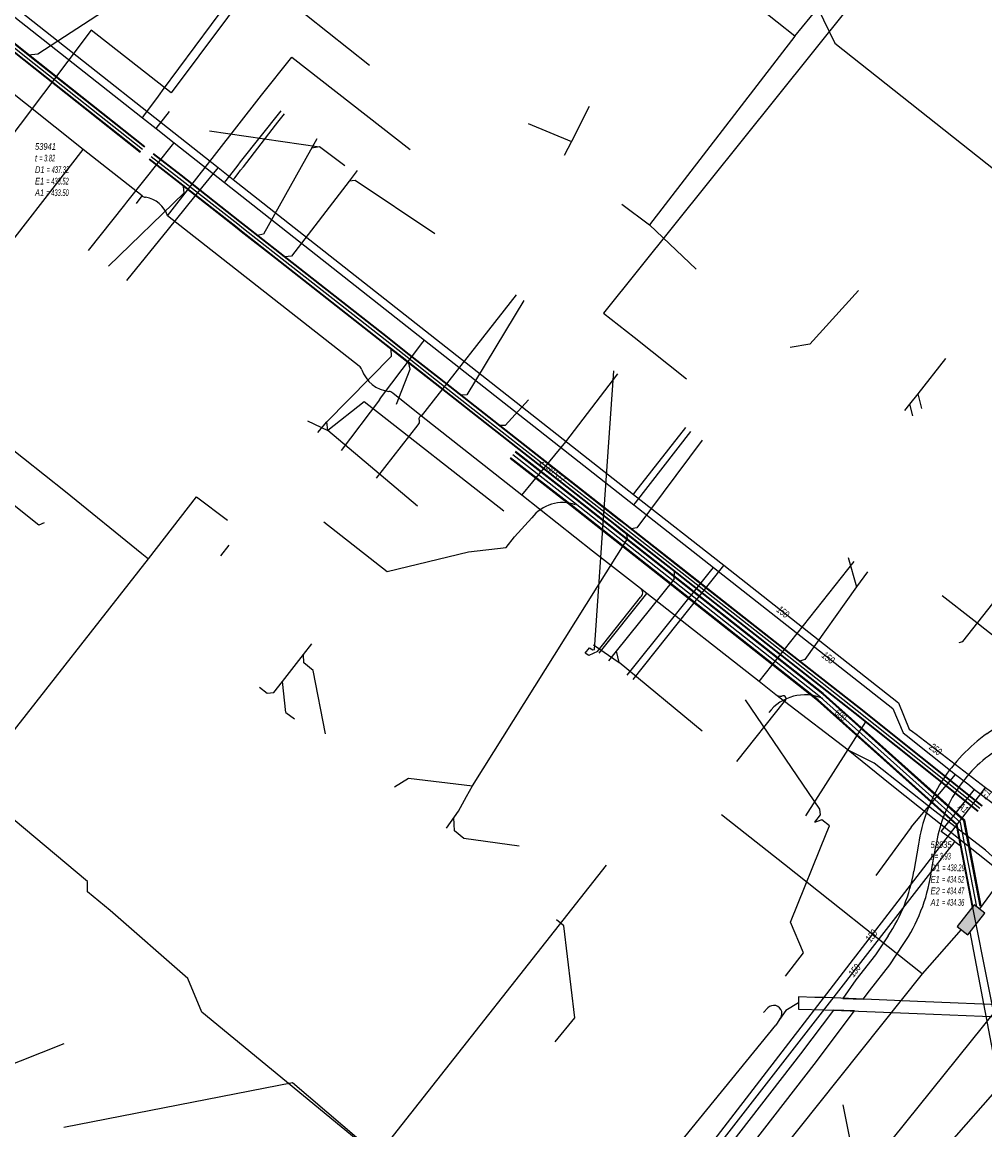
# Model space of a CAD drawing. Header units: metres. Extents: x 2695563 to 2696938, y 1260544 to 1262032.
# Tile 7 of 256: x 2695947 to 2696019, y 1260760 to 1260843. Entities that reach past the tile are written whole.
import ezdxf

# ---------------------------------------------------------------- set-up
doc = ezdxf.new("R2010")
doc.units = ezdxf.units.M
doc.linetypes.add('AUSGEZOGEN', pattern=[0])
for name, color, linetype in [('AW_LK_ Haltung Text', 7, 'AUSGEZOGEN'), ('AW_LK_Ein-Auslauftext', 24, 'AUSGEZOGEN'), ('AW_LK_Haltung', 24, 'AUSGEZOGEN'), ('AW_LK_Normschacht Text', 24, 'AUSGEZOGEN'), ('EW_LK_Bauwerk_FL_Linie_Punkt', 1, 'AUSGEZOGEN'), ('EW_LK_Trasseabs', 1, 'AUSGEZOGEN'), ('EW_LK_Trasserand', 1, 'AUSGEZOGEN'), ('FM_LK_SW_BAUWERK', 94, 'AUSGEZOGEN'), ('FM_LK_SW_TRASSEKANTE', 94, 'AUSGEZOGEN'), ('FM_LK_SW_TRASSEKANTE_TEXT', 94, 'AUSGEZOGEN'), ('GA_LK_Leitung', 32, 'AUSGEZOGEN'), ('GA_LK_Leitung_Text', 32, 'AUSGEZOGEN'), ('TV_LK_LEITUNG', 92, 'AUSGEZOGEN'), ('WA_LK_Leitung', 171, 'AUSGEZOGEN'), ('WA_LK_Leitung_Text', 171, 'AUSGEZOGEN')]:
    doc.layers.add(name, color=color, linetype=linetype)
doc.styles.add('ARIAL', font='arial.ttf')
pattern_1 = [(0, (2708005, 1273150), (6075, 6075), [6075, -6075]), (90, (2708005, 1273150), (-6075, 6075), [6075, -6075])]

# ---------------------------------------------------------------- blocks, each defined once
blk = doc.blocks.new('COMPLEXOBJECT_1712')
at = {"layer": 'EW_LK_Trasserand', "color": 1, "linetype": 'AUSGEZOGEN', "transparency": 33554687}
for p, q in [((6012.649, 10781.613), (6012.295, 10779.592)), ((6013.578, 10779.379), (6013.941, 10781.475))]:
    blk.add_line(p, q, dxfattribs=at)
for points in [[(6022.064, 10791.164), (6023.52, 10792.918), (6029.476, 10800.66), (6040.176, 10814.205), (6052.252, 10829.536), (6066.237, 10847.462), (6065.22, 10848.288), (6051.179, 10830.405), (6039.137, 10815.013), (6028.463, 10801.493), (6022.444, 10793.798), (6020.926, 10792.221)], [(6010.374, 10774.762), (6009.437, 10773.346), (6007.975, 10771.477), (6006.998, 10770.104), (6008.523, 10770.043)], [(6008.523, 10770.043), (6008.991, 10770.667), (6010.499, 10772.596), (6011.501, 10774.114)]]:
    blk.add_lwpolyline(points, dxfattribs=at)
for centre, radius, start, end in [((5987.014, 10834.821), 54.45, 304.38927, 308.52165), ((6012.347, 10801.113), 13.907, 296.54606, 314.32475), ((6025.631, 10779.053), 13.387, 125.967, 147.10257), ((6023.856, 10780.245), 9.952, 122.14008, 147.63856), ((6024.509, 10779.907), 11.982, 147.62035, 171.81499), ((6024.616, 10779.869), 10.795, 148.11355, 171.4471), ((6000, 10781.685), 12.472, 326.28312, 350.33921), ((6000.756, 10781.395), 12.98, 325.87825, 351.06408)]:
    blk.add_arc(centre, radius, start, end, dxfattribs=at)
blk = doc.blocks.new('COMPLEXOBJECT_1842')
at = {"layer": 'EW_LK_Trasserand', "color": 1, "linetype": 'AUSGEZOGEN', "transparency": 33554687}
blk.add_line((6025.341, 10770.034), (6024.241, 10769.878), dxfattribs=at)
for points in [[(6003.687, 10770.209), (6003.673, 10769.305), (6005.655, 10769.257), (6012.534, 10768.98), (6019.875, 10768.677), (6022.375, 10768.801)], [(6022.332, 10769.7), (6019.871, 10769.577), (6012.57, 10769.88), (6005.685, 10770.157), (6004.903, 10770.177), (6003.687, 10770.209)], [(6027.487, 10768.471), (6028.659, 10769.921), (6028.256, 10770.349), (6027.644, 10769.684)]]:
    blk.add_lwpolyline(points, dxfattribs=at)
for centre, radius, start, end in [((6026.113, 10767.365), 2.778, 56.57434, 106.14278), ((6022.252, 10780.887), 11.188, 270.41139, 280.24262), ((6022.226, 10782.23), 13.43, 270.63682, 276.32823), ((6022.103, 10736.535), 32.386, 80.43005, 87.1624)]:
    blk.add_arc(centre, radius, start, end, dxfattribs=at)
blk = doc.blocks.new('COMPLEXOBJECT_2427')
at = {"layer": 'EW_LK_Trasseabs', "color": 1, "linetype": 'AUSGEZOGEN', "transparency": 33554687}
blk.add_line((5988.667, 10796.003), (5991.884, 10800.061), dxfattribs=at)
blk.add_arc((5991.63, 10800.387), 0.414, 307.97669, 54.10341, dxfattribs=at)
blk = doc.blocks.new('COMPLEXOBJECT_2473')
at = {"layer": 'EW_LK_Trasseabs', "color": 1, "linetype": 'AUSGEZOGEN', "transparency": 33554687}
for centre, radius, start, end in [((6002.354, 10793.448), 0.768, 240.55897, 275.199), ((6002.522, 10792.477), 0.228, 296.28589, 115.49482)]:
    blk.add_arc(centre, radius, start, end, dxfattribs=at)
blk = doc.blocks.new('COMPLEXOBJECT_2474')
at = {"layer": 'EW_LK_Trasseabs', "color": 1, "linetype": 'AUSGEZOGEN', "transparency": 33554687}
for centre, radius, start, end in [((5954.966, 10830.396), 0.477, 229.16494, 262.5703), ((5954.649, 10827.965), 1.975, 16.72549, 82.56983)]:
    blk.add_arc(centre, radius, start, end, dxfattribs=at)
blk = doc.blocks.new('COMPLEXOBJECT_2475')
at = {"layer": 'EW_LK_Trasseabs', "color": 1, "linetype": 'AUSGEZOGEN', "transparency": 33554687}
for p, q in [((5970.86, 10817.303), (5956.54, 10828.533)), ((5975.515, 10813.586), (5973.368, 10815.309))]:
    blk.add_line(p, q, dxfattribs=at)
for centre, radius, start, end in [((5970.607, 10816.9), 0.476, 18.47135, 57.84311), ((5973.354, 10817.838), 2.427, 198.90855, 263.70302), ((5973.032, 10814.893), 0.535, 51.03342, 83.95952)]:
    blk.add_arc(centre, radius, start, end, dxfattribs=at)
blk = doc.blocks.new('COMPLEXOBJECT_2476')
at = {"layer": 'EW_LK_Trasseabs', "color": 1, "linetype": 'AUSGEZOGEN', "transparency": 33554687}
blk.add_line((5972.146, 10808.962), (5975.28, 10812.923), dxfattribs=at)
for centre, radius, start, end in [((5974.967, 10813.171), 0.4, 321.5682, 11.91217), ((5975.531, 10813.375), 0.211, 94.27682, 215.10504)]:
    blk.add_arc(centre, radius, start, end, dxfattribs=at)
blk = doc.blocks.new('COMPLEXOBJECT_2666')
at = {"layer": 'EW_LK_Trasseabs', "color": 1, "linetype": 'AUSGEZOGEN', "transparency": 33554687}
blk.add_line((6013.743, 10757.901), (6022.846, 10768.253), dxfattribs=at)
blk.add_arc((6023.929, 10767.844), 1.157, 96.33103, 159.28591, dxfattribs=at)
blk = doc.blocks.new('COMPLEXOBJECT_2785')
at = {"layer": 'FM_LK_SW_TRASSEKANTE', "color": 94, "linetype": 'AUSGEZOGEN', "transparency": 33554687}
blk.add_lwpolyline([(5968.221, 10805.686), (5972.942, 10801.983), (5979.03, 10803.44), (5981.842, 10803.772), (5982.459, 10804.558), (5983.759, 10805.983)], dxfattribs=at)
blk.add_arc((5986.056, 10804.246), 2.88, 70.44796, 142.90862, dxfattribs=at)

msp = doc.modelspace()

# ---------------------------------------------------------------- hatches: boundary and pattern name
at = {"layer": 'EW_LK_Trasserand', "lineweight": 18, "transparency": 33554687}
h = msp.add_hatch(dxfattribs=at)
h.set_pattern_fill('MUSTER', color=1, scale=6075, style=0, pattern_type=2)
h.set_pattern_definition(pattern_1)
h.paths.add_polyline_path([(2696009.493, 1260769.853), (2696009.961, 1260770.477), (2696011.469, 1260772.406), (2696012.471, 1260773.924), (2696012.573, 1260774.077), (2696012.673, 1260774.232), (2696012.771, 1260774.388), (2696012.866, 1260774.545), (2696012.96, 1260774.704), (2696013.051, 1260774.863), (2696013.14, 1260775.025), (2696013.226, 1260775.187), (2696013.31, 1260775.351), (2696013.392, 1260775.516), (2696013.472, 1260775.682), (2696013.549, 1260775.849), (2696013.624, 1260776.017), (2696013.696, 1260776.186), (2696013.766, 1260776.356), (2696013.833, 1260776.528), (2696013.899, 1260776.7), (2696013.961, 1260776.873), (2696014.021, 1260777.047), (2696014.079, 1260777.222), (2696014.134, 1260777.397), (2696014.187, 1260777.573), (2696014.237, 1260777.751), (2696014.285, 1260777.928), (2696014.33, 1260778.107), (2696014.373, 1260778.286), (2696014.413, 1260778.465), (2696014.451, 1260778.646), (2696014.486, 1260778.826), (2696014.518, 1260779.007), (2696014.548, 1260779.189), (2696014.911, 1260781.285), (2696014.933, 1260781.425), (2696014.957, 1260781.565), (2696014.983, 1260781.704), (2696015.01, 1260781.843), (2696015.039, 1260781.982), (2696015.071, 1260782.121), (2696015.104, 1260782.259), (2696015.138, 1260782.396), (2696015.175, 1260782.533), (2696015.213, 1260782.67), (2696015.253, 1260782.806), (2696015.295, 1260782.941), (2696015.339, 1260783.076), (2696015.385, 1260783.21), (2696015.432, 1260783.344), (2696015.481, 1260783.477), (2696015.532, 1260783.609), (2696015.584, 1260783.741), (2696015.638, 1260783.872), (2696015.694, 1260784.003), (2696015.752, 1260784.132), (2696015.811, 1260784.261), (2696015.872, 1260784.389), (2696015.935, 1260784.516), (2696015.999, 1260784.643), (2696016.065, 1260784.768), (2696016.133, 1260784.893), (2696016.202, 1260785.016), (2696016.273, 1260785.139), (2696016.346, 1260785.261), (2696016.42, 1260785.382), (2696016.497, 1260785.502), (2696016.576, 1260785.621), (2696016.657, 1260785.739), (2696016.74, 1260785.856), (2696016.824, 1260785.971), (2696016.909, 1260786.085), (2696016.997, 1260786.198), (2696017.086, 1260786.31), (2696017.176, 1260786.421), (2696017.269, 1260786.53), (2696017.362, 1260786.638), (2696017.458, 1260786.744), (2696017.554, 1260786.849), (2696017.653, 1260786.953), (2696017.752, 1260787.055), (2696017.854, 1260787.156), (2696017.956, 1260787.255), (2696018.06, 1260787.353), (2696018.166, 1260787.45), (2696018.273, 1260787.545), (2696018.381, 1260787.638), (2696018.49, 1260787.73), (2696018.601, 1260787.82), (2696018.713, 1260787.908), (2696018.827, 1260787.995), (2696018.941, 1260788.081), (2696019.057, 1260788.164), (2696019.174, 1260788.246), (2696019.292, 1260788.327), (2696019.412, 1260788.405), (2696019.532, 1260788.482), (2696019.656, 1260788.545), (2696019.78, 1260788.609), (2696019.903, 1260788.674), (2696020.025, 1260788.741), (2696020.147, 1260788.809), (2696020.268, 1260788.877), (2696020.388, 1260788.948), (2696020.507, 1260789.019), (2696020.626, 1260789.092), (2696020.744, 1260789.165), (2696020.861, 1260789.24), (2696020.978, 1260789.316), (2696021.094, 1260789.394), (2696021.209, 1260789.472), (2696021.323, 1260789.552), (2696021.436, 1260789.632), (2696021.549, 1260789.714), (2696021.661, 1260789.797), (2696021.772, 1260789.881), (2696021.882, 1260789.966), (2696021.991, 1260790.053), (2696022.1, 1260790.14), (2696022.207, 1260790.229), (2696022.314, 1260790.318), (2696022.419, 1260790.409), (2696022.524, 1260790.5), (2696022.628, 1260790.593), (2696022.731, 1260790.687), (2696022.833, 1260790.781), (2696022.934, 1260790.877), (2696023.034, 1260790.974), (2696024.49, 1260792.728), (2696030.446, 1260800.47), (2696041.146, 1260814.015), (2696053.222, 1260829.346), (2696067.207, 1260847.272), (2696066.19, 1260848.098), (2696052.149, 1260830.215), (2696040.107, 1260814.823), (2696029.433, 1260801.303), (2696023.414, 1260793.608), (2696021.896, 1260792.031), (2696021.797, 1260791.952), (2696021.697, 1260791.874), (2696021.598, 1260791.795), (2696021.498, 1260791.717), (2696021.398, 1260791.639), (2696021.298, 1260791.562), (2696021.198, 1260791.484), (2696021.097, 1260791.407), (2696020.997, 1260791.33), (2696020.896, 1260791.254), (2696020.795, 1260791.177), (2696020.694, 1260791.101), (2696020.592, 1260791.025), (2696020.491, 1260790.949), (2696020.389, 1260790.874), (2696020.287, 1260790.798), (2696020.185, 1260790.723), (2696020.083, 1260790.649), (2696019.98, 1260790.574), (2696019.878, 1260790.5), (2696019.775, 1260790.426), (2696019.672, 1260790.352), (2696019.569, 1260790.278), (2696019.466, 1260790.205), (2696019.362, 1260790.132), (2696019.259, 1260790.059), (2696019.155, 1260789.986), (2696019.051, 1260789.914), (2696018.947, 1260789.842), (2696018.842, 1260789.77), (2696018.738, 1260789.698), (2696018.61, 1260789.604), (2696018.482, 1260789.508), (2696018.356, 1260789.41), (2696018.231, 1260789.312), (2696018.108, 1260789.211), (2696017.985, 1260789.109), (2696017.864, 1260789.006), (2696017.744, 1260788.902), (2696017.625, 1260788.795), (2696017.507, 1260788.688), (2696017.391, 1260788.579), (2696017.276, 1260788.469), (2696017.162, 1260788.357), (2696017.05, 1260788.244), (2696016.939, 1260788.13), (2696016.83, 1260788.014), (2696016.721, 1260787.897), (2696016.615, 1260787.779), (2696016.509, 1260787.66), (2696016.405, 1260787.539), (2696016.303, 1260787.417), (2696016.202, 1260787.294), (2696016.102, 1260787.17), (2696016.004, 1260787.044), (2696015.907, 1260786.917), (2696015.812, 1260786.79), (2696015.719, 1260786.661), (2696015.627, 1260786.531), (2696015.536, 1260786.399), (2696015.447, 1260786.267), (2696015.36, 1260786.134), (2696015.274, 1260785.996), (2696015.189, 1260785.856), (2696015.106, 1260785.715), (2696015.026, 1260785.573), (2696014.947, 1260785.43), (2696014.87, 1260785.286), (2696014.795, 1260785.141), (2696014.722, 1260784.995), (2696014.651, 1260784.848), (2696014.582, 1260784.7), (2696014.515, 1260784.551), (2696014.451, 1260784.402), (2696014.388, 1260784.251), (2696014.327, 1260784.1), (2696014.268, 1260783.947), (2696014.212, 1260783.794), (2696014.157, 1260783.64), (2696014.105, 1260783.486), (2696014.055, 1260783.33), (2696014.007, 1260783.174), (2696013.961, 1260783.018), (2696013.917, 1260782.861), (2696013.875, 1260782.703), (2696013.835, 1260782.544), (2696013.798, 1260782.386), (2696013.763, 1260782.226), (2696013.73, 1260782.066), (2696013.699, 1260781.906), (2696013.67, 1260781.745), (2696013.643, 1260781.584), (2696013.619, 1260781.423), (2696013.265, 1260779.402), (2696013.236, 1260779.236), (2696013.204, 1260779.07), (2696013.17, 1260778.904), (2696013.134, 1260778.739), (2696013.095, 1260778.575), (2696013.055, 1260778.411), (2696013.012, 1260778.248), (2696012.967, 1260778.085), (2696012.919, 1260777.923), (2696012.87, 1260777.761), (2696012.818, 1260777.6), (2696012.764, 1260777.44), (2696012.708, 1260777.281), (2696012.65, 1260777.122), (2696012.59, 1260776.964), (2696012.527, 1260776.807), (2696012.463, 1260776.651), (2696012.396, 1260776.496), (2696012.327, 1260776.342), (2696012.257, 1260776.188), (2696012.184, 1260776.036), (2696012.109, 1260775.885), (2696012.032, 1260775.734), (2696011.953, 1260775.585), (2696011.872, 1260775.437), (2696011.789, 1260775.29), (2696011.704, 1260775.144), (2696011.617, 1260774.999), (2696011.528, 1260774.856), (2696011.437, 1260774.713), (2696011.344, 1260774.572), (2696010.407, 1260773.156), (2696008.945, 1260771.287), (2696007.968, 1260769.914)], flags=0)
h = msp.add_hatch(dxfattribs=at)
h.set_pattern_fill('MUSTER', color=1, scale=6075, style=0, pattern_type=2)
h.set_pattern_definition(pattern_1)
h.paths.add_polyline_path([(2696004.657, 1260770.019), (2696004.643, 1260769.115), (2696006.625, 1260769.067), (2696013.504, 1260768.79), (2696020.845, 1260768.487), (2696023.345, 1260768.611), (2696023.388, 1260768.612), (2696023.431, 1260768.612), (2696023.474, 1260768.613), (2696023.517, 1260768.614), (2696023.56, 1260768.615), (2696023.603, 1260768.616), (2696023.646, 1260768.618), (2696023.689, 1260768.619), (2696023.732, 1260768.621), (2696023.775, 1260768.623), (2696023.818, 1260768.625), (2696023.861, 1260768.627), (2696023.904, 1260768.629), (2696023.947, 1260768.631), (2696023.99, 1260768.634), (2696024.033, 1260768.636), (2696024.076, 1260768.639), (2696024.119, 1260768.642), (2696024.162, 1260768.645), (2696024.205, 1260768.648), (2696024.248, 1260768.651), (2696024.291, 1260768.655), (2696024.333, 1260768.658), (2696024.376, 1260768.662), (2696024.419, 1260768.666), (2696024.462, 1260768.67), (2696024.505, 1260768.674), (2696024.548, 1260768.678), (2696024.59, 1260768.683), (2696024.633, 1260768.687), (2696024.676, 1260768.692), (2696024.799, 1260768.686), (2696024.921, 1260768.679), (2696025.044, 1260768.672), (2696025.166, 1260768.664), (2696025.289, 1260768.656), (2696025.411, 1260768.647), (2696025.534, 1260768.638), (2696025.656, 1260768.629), (2696025.778, 1260768.618), (2696025.901, 1260768.608), (2696026.023, 1260768.597), (2696026.145, 1260768.586), (2696026.267, 1260768.574), (2696026.389, 1260768.561), (2696026.512, 1260768.549), (2696026.634, 1260768.535), (2696026.756, 1260768.522), (2696026.877, 1260768.507), (2696026.999, 1260768.493), (2696027.121, 1260768.478), (2696027.243, 1260768.462), (2696027.365, 1260768.446), (2696027.486, 1260768.43), (2696027.608, 1260768.413), (2696027.729, 1260768.395), (2696027.851, 1260768.377), (2696027.972, 1260768.359), (2696028.094, 1260768.34), (2696028.215, 1260768.321), (2696028.336, 1260768.301), (2696028.457, 1260768.281), (2696029.629, 1260769.731), (2696029.226, 1260770.159), (2696028.614, 1260769.494), (2696028.549, 1260769.536), (2696028.482, 1260769.576), (2696028.415, 1260769.614), (2696028.346, 1260769.65), (2696028.277, 1260769.684), (2696028.206, 1260769.717), (2696028.135, 1260769.747), (2696028.063, 1260769.775), (2696027.99, 1260769.802), (2696027.916, 1260769.826), (2696027.842, 1260769.848), (2696027.767, 1260769.868), (2696027.691, 1260769.886), (2696027.616, 1260769.902), (2696027.539, 1260769.916), (2696027.463, 1260769.928), (2696027.386, 1260769.937), (2696027.308, 1260769.944), (2696027.231, 1260769.95), (2696027.154, 1260769.953), (2696027.076, 1260769.954), (2696026.999, 1260769.952), (2696026.921, 1260769.949), (2696026.844, 1260769.943), (2696026.767, 1260769.935), (2696026.69, 1260769.926), (2696026.613, 1260769.913), (2696026.537, 1260769.899), (2696026.461, 1260769.883), (2696026.386, 1260769.865), (2696026.311, 1260769.844), (2696025.211, 1260769.688), (2696025.15, 1260769.677), (2696025.089, 1260769.667), (2696025.028, 1260769.656), (2696024.967, 1260769.647), (2696024.906, 1260769.637), (2696024.844, 1260769.628), (2696024.783, 1260769.619), (2696024.722, 1260769.611), (2696024.66, 1260769.603), (2696024.599, 1260769.595), (2696024.537, 1260769.587), (2696024.476, 1260769.58), (2696024.414, 1260769.573), (2696024.353, 1260769.567), (2696024.291, 1260769.561), (2696024.229, 1260769.555), (2696024.168, 1260769.55), (2696024.106, 1260769.545), (2696024.044, 1260769.54), (2696023.983, 1260769.536), (2696023.921, 1260769.532), (2696023.859, 1260769.528), (2696023.797, 1260769.525), (2696023.735, 1260769.522), (2696023.673, 1260769.519), (2696023.612, 1260769.517), (2696023.55, 1260769.515), (2696023.488, 1260769.513), (2696023.426, 1260769.512), (2696023.364, 1260769.511), (2696023.302, 1260769.51), (2696020.841, 1260769.387), (2696013.54, 1260769.69), (2696006.655, 1260769.967), (2696005.873, 1260769.987)], flags=0)
h = msp.add_hatch(dxfattribs=at)
h.set_pattern_fill('MUSTER', color=1, scale=6075, style=0, pattern_type=2)
h.set_pattern_definition(pattern_1)
h.paths.add_polyline_path([(2695987.026, 1260740.791), (2695992.985, 1260748.379), (2696000.597, 1260758.231), (2696005.831, 1260764.964), (2696008.84, 1260768.979), (2696007.259, 1260769.04), (2696004.805, 1260765.761), (2695999.57, 1260759.028), (2695991.959, 1260749.177), (2695985.854, 1260741.404)], flags=0)
at = {"layer": 'FM_LK_SW_BAUWERK', "transparency": 33554687}
msp.add_hatch(color=7, dxfattribs=at).paths.add_polyline_path([(2696018.565, 1260776.283), (2696017.778, 1260776.9), (2696016.514, 1260775.287), (2696017.301, 1260774.67)])

# ---------------------------------------------------------------- linework, layer by layer
at = {"layer": 'AW_LK_Haltung', "linetype": 'AUSGEZOGEN', "transparency": 33554687}
for p, q in [((2695946.792, 1260839.965), (2695944.003, 1260842.172)), ((2695946.805, 1260839.981), (2695944.016, 1260842.188)), ((2695946.817, 1260839.997), (2695944.028, 1260842.204)), ((2695947.103, 1260840.357), (2695944.314, 1260842.564)), ((2695947.115, 1260840.373), (2695944.326, 1260842.58)), ((2695947.128, 1260840.389), (2695944.339, 1260842.596)), ((2695955.795, 1260833.495), (2695947.115, 1260840.373)), ((2695955.808, 1260833.511), (2695947.128, 1260840.389)), ((2695955.472, 1260833.087), (2695946.792, 1260839.965)), ((2695955.485, 1260833.103), (2695946.805, 1260839.981)), ((2695955.497, 1260833.119), (2695946.817, 1260839.997)), ((2695955.783, 1260833.479), (2695947.103, 1260840.357)), ((2695958.501, 1260831.355), (2695956.44, 1260832.946)), ((2695958.514, 1260831.37), (2695956.452, 1260832.962)), ((2695958.526, 1260831.386), (2695956.464, 1260832.978)), ((2695958.194, 1260830.96), (2695956.134, 1260832.55)), ((2695958.206, 1260830.976), (2695956.146, 1260832.566)), ((2695958.219, 1260830.991), (2695956.158, 1260832.582)), ((2695962.897, 1260827.905), (2695958.501, 1260831.355)), ((2695962.909, 1260827.921), (2695958.514, 1260831.37)), ((2695962.922, 1260827.936), (2695958.526, 1260831.386)), ((2695962.588, 1260827.512), (2695958.194, 1260830.96)), ((2695962.601, 1260827.527), (2695958.206, 1260830.976)), ((2695962.613, 1260827.543), (2695958.219, 1260830.991)), ((2695963.028, 1260827.166), (2695962.588, 1260827.512)), ((2695963.041, 1260827.181), (2695962.601, 1260827.527)), ((2695963.053, 1260827.197), (2695962.613, 1260827.543)), ((2695963.337, 1260827.559), (2695962.897, 1260827.905)), ((2695963.349, 1260827.575), (2695962.909, 1260827.921)), ((2695963.362, 1260827.59), (2695962.922, 1260827.936)), ((2695965.573, 1260825.168), (2695963.028, 1260827.166)), ((2695965.586, 1260825.183), (2695963.041, 1260827.181)), ((2695965.598, 1260825.199), (2695963.053, 1260827.197)), ((2695965.882, 1260825.561), (2695963.337, 1260827.559)), ((2695965.894, 1260825.577), (2695963.349, 1260827.575)), ((2695965.907, 1260825.592), (2695963.362, 1260827.59)), ((2695973.91, 1260819.26), (2695965.882, 1260825.561)), ((2695973.922, 1260819.276), (2695965.894, 1260825.577)), ((2695973.935, 1260819.291), (2695965.907, 1260825.592)), ((2695973.601, 1260818.867), (2695965.573, 1260825.168)), ((2695973.614, 1260818.882), (2695965.586, 1260825.183)), ((2695973.626, 1260818.898), (2695965.598, 1260825.199)), ((2695975.019, 1260817.754), (2695973.601, 1260818.867)), ((2695975.032, 1260817.769), (2695973.614, 1260818.882)), ((2695975.044, 1260817.785), (2695973.626, 1260818.898)), ((2695975.328, 1260818.147), (2695973.91, 1260819.26)), ((2695975.34, 1260818.163), (2695973.922, 1260819.276)), ((2695975.353, 1260818.178), (2695973.935, 1260819.291)), ((2695978.607, 1260815.573), (2695975.328, 1260818.147)), ((2695978.619, 1260815.589), (2695975.34, 1260818.163)), ((2695978.632, 1260815.604), (2695975.353, 1260818.178)), ((2695978.298, 1260815.18), (2695975.019, 1260817.754)), ((2695978.311, 1260815.195), (2695975.032, 1260817.769)), ((2695978.323, 1260815.211), (2695975.044, 1260817.785)), ((2695981.521, 1260813.285), (2695978.607, 1260815.573)), ((2695981.533, 1260813.301), (2695978.619, 1260815.589)), ((2695981.546, 1260813.316), (2695978.632, 1260815.604)), ((2695981.212, 1260812.892), (2695978.298, 1260815.18)), ((2695981.225, 1260812.907), (2695978.311, 1260815.195)), ((2695981.237, 1260812.923), (2695978.323, 1260815.211)), ((2695991.238, 1260805.658), (2695981.521, 1260813.285)), ((2695991.25, 1260805.674), (2695981.533, 1260813.301)), ((2695991.263, 1260805.689), (2695981.546, 1260813.316)), ((2695990.929, 1260805.265), (2695981.212, 1260812.892)), ((2695990.942, 1260805.28), (2695981.225, 1260812.907)), ((2695990.954, 1260805.296), (2695981.237, 1260812.923)), ((2695991.69, 1260805.304), (2695991.238, 1260805.658)), ((2695991.702, 1260805.32), (2695991.25, 1260805.674)), ((2695991.715, 1260805.335), (2695991.263, 1260805.689)), ((2695991.381, 1260804.911), (2695990.929, 1260805.265)), ((2695991.394, 1260804.926), (2695990.942, 1260805.28)), ((2695991.406, 1260804.942), (2695990.954, 1260805.296)), ((2695995.21, 1260801.905), (2695991.381, 1260804.911)), ((2695995.223, 1260801.92), (2695991.394, 1260804.926)), ((2695995.235, 1260801.936), (2695991.406, 1260804.942)), ((2695995.519, 1260802.298), (2695991.69, 1260805.304)), ((2695995.531, 1260802.314), (2695991.702, 1260805.32)), ((2695995.544, 1260802.329), (2695991.715, 1260805.335)), ((2696004.073, 1260795.609), (2695995.531, 1260802.314)), ((2696004.086, 1260795.624), (2695995.544, 1260802.329)), ((2696003.752, 1260795.2), (2695995.21, 1260801.905)), ((2696003.765, 1260795.215), (2695995.223, 1260801.92)), ((2696003.777, 1260795.231), (2695995.235, 1260801.936)), ((2696004.061, 1260795.593), (2695995.519, 1260802.298)), ((2696008.868, 1260791.183), (2696003.752, 1260795.2)), ((2696008.881, 1260791.199), (2696003.765, 1260795.215)), ((2696008.893, 1260791.215), (2696003.777, 1260795.231)), ((2696009.179, 1260791.575), (2696004.061, 1260795.593)), ((2696009.191, 1260791.591), (2696004.073, 1260795.609)), ((2696009.204, 1260791.607), (2696004.086, 1260795.624)), ((2696018.346, 1260784.263), (2696009.179, 1260791.575)), ((2696018.359, 1260784.278), (2696009.191, 1260791.591)), ((2696018.371, 1260784.294), (2696009.204, 1260791.607)), ((2696018.035, 1260783.872), (2696008.868, 1260791.183)), ((2696018.047, 1260783.888), (2696008.881, 1260791.199)), ((2696018.06, 1260783.903), (2696008.893, 1260791.215))]:
    msp.add_line(p, q, dxfattribs=at)
at = {"layer": 'AW_LK_Haltung', "color": 255, "transparency": 33554687}
for p, q in [((2695946.96, 1260840.177), (2695944.171, 1260842.384)), ((2695955.64, 1260833.299), (2695946.96, 1260840.177)), ((2695958.36, 1260831.173), (2695956.299, 1260832.764)), ((2695962.755, 1260827.724), (2695958.36, 1260831.173)), ((2695963.195, 1260827.378), (2695962.755, 1260827.724)), ((2695965.74, 1260825.38), (2695963.195, 1260827.378)), ((2695973.768, 1260819.079), (2695965.74, 1260825.38)), ((2695975.186, 1260817.966), (2695973.768, 1260819.079)), ((2695978.465, 1260815.392), (2695975.186, 1260817.966)), ((2695981.379, 1260813.104), (2695978.465, 1260815.392)), ((2695991.096, 1260805.477), (2695981.379, 1260813.104)), ((2695991.548, 1260805.123), (2695991.096, 1260805.477)), ((2695995.377, 1260802.117), (2695991.548, 1260805.123)), ((2696003.919, 1260795.412), (2695995.377, 1260802.117)), ((2696009.036, 1260791.395), (2696003.919, 1260795.412)), ((2696018.203, 1260784.083), (2696009.036, 1260791.395))]:
    msp.add_line(p, q, dxfattribs=at)
at = {"layer": 'AW_LK_Haltung', "color": 24, "linetype": 'AUSGEZOGEN', "transparency": 33554687}
for p, q in [((2695989.014, 1260836.504), (2695987.685, 1260833.895)), ((2695960.644, 1260834.705), (2695968.87, 1260833.507)), ((2695984.453, 1260835.245), (2695987.685, 1260833.895)), ((2695987.685, 1260833.895), (2695987.152, 1260832.847)), ((2696009.14, 1260822.782), (2696005.504, 1260818.774)), ((2696005.504, 1260818.774), (2696004.036, 1260818.525)), ((2696013.855, 1260813.957), (2696013.585, 1260815.066)), ((2695972.212, 1260814.466), (2695969.486, 1260812.332)), ((2695982.639, 1260806.289), (2695972.212, 1260814.466)), ((2696013.181, 1260813.418), (2696012.97, 1260814.289)), ((2695967.971, 1260813.041), (2695969.486, 1260812.332)), ((2695961.493, 1260802.963), (2695962.109, 1260803.751)), ((2696008.353, 1260802.845), (2696008.992, 1260800.635)), ((2695989.337, 1260796.311), (2695991.265, 1260794.984)), ((2695969.314, 1260789.658), (2695968.388, 1260794.391)), ((2695966.362, 1260791.273), (2695966.106, 1260793.581)), ((2695966.362, 1260791.273), (2695966.998, 1260790.788)), ((2696005.207, 1260783.549), (2696009.682, 1260790.57)), ((2695979.239, 1260783.894), (2695979.854, 1260784.994)), ((2695978.356, 1260782.623), (2695979.239, 1260783.894)), ((2696009.38, 1260756.567), (2696025.89, 1260777.083)), ((2695949.759, 1260766.506), (2695942.962, 1260763.817)), ((2696007.965, 1260761.975), (2696008.948, 1260757.073))]:
    msp.add_line(p, q, dxfattribs=at)
for points in [[(2695953.224, 1260843.935), (2695947.815, 1260840.425), (2695947.132, 1260840.349)], [(2695968.676, 1260834.084), (2695968.678, 1260834.103), (2695964.677, 1260826.974), (2695964.216, 1260826.892)], [(2695970.76, 1260832.086), (2695968.87, 1260833.507), (2695968.28, 1260833.394)], [(2695971.692, 1260831.739), (2695971.082, 1260830.946), (2695966.77, 1260825.33), (2695966.268, 1260825.288)], [(2695953.105, 1260824.594), (2695958.768, 1260830.08), (2695958.715, 1260830.552)], [(2695977.476, 1260827.01), (2695971.526, 1260830.98), (2695971.082, 1260830.946)], [(2695984.122, 1260822.016), (2695979.879, 1260814.991), (2695979.402, 1260814.952)], [(2695968.734, 1260812.176), (2695969.421, 1260812.958), (2695974.25, 1260817.863), (2695974.213, 1260818.398)], [(2695974.626, 1260814.279), (2695975.645, 1260816.902), (2695975.549, 1260817.36)], [(2696012.592, 1260813.812), (2696012.97, 1260814.289), (2696013.585, 1260815.066), (2696015.666, 1260817.692)], [(2695984.475, 1260814.598), (2695982.743, 1260812.705), (2695982.303, 1260812.69)], [(2695976.191, 1260806.665), (2695969.486, 1260812.332), (2695969.421, 1260812.958)], [(2695997.442, 1260811.595), (2695992.575, 1260805.06), (2695992.162, 1260804.975)], [(2695948.288, 1260805.417), (2695947.91, 1260805.261), (2695941.568, 1260810.272), (2695941.535, 1260810.553)], [(2695979.854, 1260784.994), (2695980.307, 1260785.773), (2695991.869, 1260804.225), (2695991.836, 1260804.58)], [(2695990.48, 1260795.132), (2695991.045, 1260795.832), (2695995.362, 1260801.186), (2695995.383, 1260801.82)], [(2696009.807, 1260801.773), (2696008.992, 1260800.635), (2696005.116, 1260795.228), (2696004.747, 1260795.098)], [(2696016.64, 1260796.49), (2696016.928, 1260796.575), (2696020.278, 1260800.83), (2696020.259, 1260801.129)], [(2695966.106, 1260793.581), (2695967.684, 1260795.6), (2695968.294, 1260796.38)], [(2695997.451, 1260789.87), (2695991.265, 1260794.984), (2695991.045, 1260795.832)], [(2695968.388, 1260794.391), (2695967.701, 1260794.976), (2695967.684, 1260795.6)], [(2695964.395, 1260793.141), (2695964.961, 1260792.699), (2695965.457, 1260792.749), (2695966.106, 1260793.581)], [(2696000.671, 1260792.198), (2696006.224, 1260784.037), (2696006.275, 1260783.616), (2696005.844, 1260783.065)], [(2695974.464, 1260785.72), (2695975.51, 1260786.357), (2695980.307, 1260785.773)], [(2695983.79, 1260781.275), (2695979.648, 1260781.861), (2695978.941, 1260782.417), (2695978.913, 1260783.425)], [(2696004.049, 1260775.611), (2696006.769, 1260782.323), (2696006.964, 1260782.805), (2696006.4, 1260783.247), (2696005.836, 1260783.055)], [(2695986.467, 1260766.672), (2695987.931, 1260768.471), (2695987.132, 1260775.322), (2695986.581, 1260775.772)], [(2696003.674, 1260771.579), (2696005.035, 1260773.307), (2696004.049, 1260775.611)]]:
    msp.add_lwpolyline(points, dxfattribs=at)
at = {"layer": 'EW_LK_Bauwerk_FL_Linie_Punkt', "color": 1, "linetype": 'AUSGEZOGEN', "transparency": 33554687}
msp.add_line((2695990.117, 1260806.09), (2695990.848, 1260816.785), dxfattribs=at)
at = {"layer": 'EW_LK_Trasseabs', "color": 1, "linetype": 'AUSGEZOGEN', "transparency": 33554687}
for p, q in [((2695951.203, 1260833.308), (2695939.875, 1260842.31)), ((2695964.537, 1260837.354), (2695966.794, 1260840.205)), ((2695966.794, 1260840.205), (2695975.64, 1260833.294)), ((2695957.51, 1260828.343), (2695964.537, 1260837.354)), ((2695955.624, 1260829.845), (2695951.203, 1260833.308)), ((2695955.193, 1260829.269), (2695955.624, 1260829.845)), ((2695976.485, 1260813.396), (2695983.578, 1260822.441)), ((2695987.274, 1260811.48), (2695991.151, 1260816.544)), ((2695983.974, 1260807.499), (2695976.485, 1260813.396)), ((2695983.974, 1260807.499), (2695987.274, 1260811.48)), ((2695989.273, 1260803.316), (2695983.974, 1260807.499)), ((2695989.406, 1260795.978), (2695990.117, 1260806.09)), ((2695992.842, 1260800.532), (2695989.273, 1260803.316)), ((2696001.702, 1260793.576), (2696008.815, 1260802.526)), ((2695989.771, 1260795.69), (2695993.317, 1260800.16)), ((2695993.317, 1260800.16), (2695992.842, 1260800.532)), ((2696001.702, 1260793.576), (2695993.317, 1260800.16)), ((2695988.715, 1260795.694), (2695989.031, 1260796.1)), ((2695988.976, 1260795.506), (2695988.715, 1260795.694)), ((2695989.637, 1260795.813), (2695988.976, 1260795.506)), ((2695989.031, 1260796.1), (2695989.282, 1260795.939)), ((2695989.282, 1260795.939), (2695989.406, 1260795.978)), ((2696002.947, 1260792.589), (2696001.702, 1260793.576)), ((2696003.593, 1260792.083), (2696002.947, 1260792.589)), ((2696000.046, 1260787.601), (2696003.593, 1260792.083)), ((2696008.362, 1260788.438), (2696003.593, 1260792.083)), ((2696004.647, 1260769.569), (2696003.714, 1260769.001)), ((2696002.354, 1260769.198), (2696002.046, 1260768.868)), ((2696003.714, 1260769.001), (2696003.228, 1260768.333)), ((2695988.48, 1260750.168), (2696002.946, 1260767.92)), ((2696003.228, 1260768.333), (2696002.946, 1260767.92))]:
    msp.add_line(p, q, dxfattribs=at)
for points in [[(2695944.641, 1260823.588), (2695944.036, 1260824.083), (2695951.203, 1260833.308)], [(2696030.538, 1260770.844), (2696030.288, 1260771.038), (2696024.433, 1260775.726), (2696020.26, 1260778.934), (2696011.506, 1260785.908), (2696008.362, 1260788.438)], [(2696024.949, 1260774.132), (2696023.165, 1260776.859), (2696018.625, 1260780.974), (2696014.839, 1260783.885), (2696010.292, 1260787.47), (2696008.362, 1260788.438)]]:
    msp.add_lwpolyline(points, dxfattribs=at)
msp.add_arc((2696002.8, 1260768.775), 0.615, 314.05813, 136.53492, dxfattribs=at)
at = {"layer": 'EW_LK_Trasserand', "color": 1, "linetype": 'AUSGEZOGEN', "transparency": 33554687}
msp.add_lwpolyline([(2695987.026, 1260740.791), (2695992.985, 1260748.379), (2696000.597, 1260758.231), (2696005.831, 1260764.964), (2696008.84, 1260768.979), (2696007.259, 1260769.04), (2696004.805, 1260765.761), (2695999.57, 1260759.028), (2695991.959, 1260749.177), (2695985.854, 1260741.404)], dxfattribs=at)
at = {"layer": 'FM_LK_SW_BAUWERK', "color": 94, "transparency": 33554687}
msp.add_lwpolyline([(2696018.565, 1260776.283), (2696017.778, 1260776.9), (2696016.514, 1260775.287), (2696017.301, 1260774.67), (2696018.565, 1260776.283)], close=True, dxfattribs=at)
at = {"layer": 'FM_LK_SW_TRASSEKANTE', "linetype": 'AUSGEZOGEN', "transparency": 33554687}
for p, q in [((2695988.001, 1260807.181), (2695983.48, 1260810.709)), ((2695988.019, 1260807.205), (2695983.499, 1260810.733)), ((2695988.038, 1260807.229), (2695983.517, 1260810.756)), ((2695987.63, 1260806.709), (2695983.111, 1260810.236)), ((2695987.649, 1260806.733), (2695983.129, 1260810.259)), ((2695987.667, 1260806.757), (2695983.148, 1260810.283)), ((2696006.081, 1260792.164), (2695987.63, 1260806.709)), ((2696006.1, 1260792.187), (2695987.649, 1260806.733)), ((2696006.119, 1260792.21), (2695987.667, 1260806.757)), ((2696006.467, 1260792.624), (2695988.001, 1260807.181)), ((2696006.486, 1260792.647), (2695988.019, 1260807.205)), ((2696006.505, 1260792.67), (2695988.038, 1260807.229)), ((2696017.01, 1260783.179), (2696006.467, 1260792.624)), ((2696017.038, 1260783.195), (2696006.486, 1260792.647)), ((2696017.065, 1260783.21), (2696006.505, 1260792.67)), ((2696016.459, 1260782.868), (2696006.081, 1260792.164)), ((2696016.486, 1260782.883), (2696006.1, 1260792.187)), ((2696016.514, 1260782.899), (2696006.119, 1260792.21)), ((2696017.639, 1260776.693), (2696016.459, 1260782.868)), ((2696017.668, 1260776.699), (2696016.486, 1260782.883)), ((2696017.698, 1260776.704), (2696016.514, 1260782.899)), ((2696018.228, 1260776.806), (2696017.01, 1260783.179)), ((2696018.258, 1260776.811), (2696017.038, 1260783.195)), ((2696018.287, 1260776.817), (2696017.065, 1260783.21))]:
    msp.add_line(p, q, dxfattribs=at)
at = {"layer": 'FM_LK_SW_TRASSEKANTE', "color": 255, "transparency": 33554687}
for p, q in [((2695987.834, 1260806.969), (2695983.314, 1260810.496)), ((2696006.293, 1260792.417), (2695987.834, 1260806.969)), ((2696016.762, 1260783.039), (2696006.293, 1260792.417)), ((2696017.963, 1260776.755), (2696016.762, 1260783.039))]:
    msp.add_line(p, q, dxfattribs=at)
at = {"layer": 'FM_LK_SW_TRASSEKANTE', "color": 94, "linetype": 'AUSGEZOGEN', "transparency": 33554687}
for p, q in [((2695942.871, 1260785.893), (2695956.096, 1260802.725)), ((2696028.032, 1260790.067), (2696018.164, 1260776.597)), ((2696016.798, 1260775.064), (2696013.887, 1260771.734)), ((2696017.461, 1260774.874), (2696024.276, 1260738.715)), ((2696013.887, 1260771.734), (2695998.794, 1260752.824))]:
    msp.add_line(p, q, dxfattribs=at)
for points in [[(2696007.818, 1260857.352), (2696001.333, 1260849.48), (2696008.289, 1260843.79), (2695990.088, 1260821.08), (2695992.364, 1260819.283), (2695996.289, 1260816.186)], [(2695964.232, 1260846.201), (2695964.053, 1260845.961), (2695957.779, 1260837.524), (2695951.807, 1260842.224), (2695935.865, 1260821.08)], [(2695964.232, 1260846.201), (2695967.897, 1260843.333), (2695972.602, 1260839.61)], [(2695945.178, 1260811.488), (2695949.891, 1260807.774), (2695955.592, 1260803.135), (2695956.096, 1260802.725)], [(2695956.096, 1260802.725), (2695959.687, 1260807.366), (2695962.002, 1260805.619)], [(2696015.382, 1260800.007), (2696017.738, 1260798.151), (2696028.032, 1260790.067)], [(2695991.305, 1260743.813), (2695972.87, 1260758.353), (2695960.074, 1260768.895), (2695959.02, 1260771.388), (2695953.236, 1260776.463), (2695951.547, 1260777.872), (2695951.547, 1260778.653), (2695942.871, 1260785.893)], [(2696013.887, 1260771.734), (2696003.611, 1260779.906), (2695998.897, 1260783.618)]]:
    msp.add_lwpolyline(points, dxfattribs=at)
msp.add_arc((2696005.132, 1260789.175), 3.408, 66.88527, 142.50415, dxfattribs=at)
at = {"layer": 'GA_LK_Leitung', "color": 32, "linetype": 'AUSGEZOGEN', "transparency": 33554687}
for points in [[(2695892.165, 1260887.471), (2695892.383, 1260887.179), (2695894.059, 1260884.933), (2695920.464, 1260864.168), (2695932.636, 1260854.593), (2695961.29, 1260831.956), (2695962.428, 1260831.052), (2695992.319, 1260807.538), (2695999.071, 1260802.264), (2696012.112, 1260791.985), (2696012.918, 1260790.026)], [(2695962.428, 1260831.052), (2695962.543, 1260831.2), (2695962.791, 1260831.519), (2695962.974, 1260831.754), (2695963.18, 1260832.018), (2695965.588, 1260835.113), (2695965.762, 1260835.337), (2695966.262, 1260835.979)], [(2695961.29, 1260831.956), (2695961.172, 1260831.81), (2695960.155, 1260830.559), (2695957.561, 1260827.364), (2695954.449, 1260823.532)], [(2695992.319, 1260807.538), (2695992.434, 1260807.686), (2695996.223, 1260812.552)], [(2695999.071, 1260802.264), (2695998.954, 1260802.117), (2695992.264, 1260793.725)], [(2696012.918, 1260790.026), (2696013.165, 1260789.838), (2696013.432, 1260789.633), (2696018.632, 1260785.666), (2696020.759, 1260784.083)], [(2695984.918, 1260741.892), (2696018.094, 1260784.966), (2696018.413, 1260785.381), (2696018.632, 1260785.666)]]:
    msp.add_lwpolyline(points, dxfattribs=at)
at = {"layer": 'TV_LK_LEITUNG', "color": 92, "linetype": 'AUSGEZOGEN', "transparency": 33554687}
for p, q in [((2696004.383, 1260841.764), (2696006.089, 1260843.851)), ((2696004.383, 1260841.764), (2695993.516, 1260827.687)), ((2695991.443, 1260829.224), (2695993.516, 1260827.687)), ((2695993.516, 1260827.687), (2695996.996, 1260824.373)), ((2695990.272, 1260779.868), (2695973.721, 1260758.844))]:
    msp.add_line(p, q, dxfattribs=at)
for points in [[(2696004.383, 1260841.764), (2695999.1, 1260845.978), (2696000.881, 1260852.158)], [(2696006.089, 1260843.851), (2696007.354, 1260841.233), (2696019.332, 1260831.768), (2696027.306, 1260825.877)], [(2695973.184, 1260758.205), (2695966.844, 1260763.596), (2695949.757, 1260760.266)]]:
    msp.add_lwpolyline(points, dxfattribs=at)
at = {"layer": 'WA_LK_Leitung', "color": 7, "linetype": 'AUSGEZOGEN', "transparency": 33554687}
for p, q in [((2695956.665, 1260834.878), (2695957.655, 1260836.132)), ((2695951.614, 1260825.772), (2695954.323, 1260829.178)), ((2695973.338, 1260814.604), (2695970.495, 1260810.828)), ((2696013.069, 1260782.687), (2696016.379, 1260786.643)), ((2696013.069, 1260782.687), (2696010.416, 1260779.089))]:
    msp.add_line(p, q, dxfattribs=at)
for points in [[(2695892.111, 1260886.718), (2695893.677, 1260884.583), (2695894.476, 1260883.951), (2695919.758, 1260863.98), (2695928.86, 1260856.806), (2695932.669, 1260853.784), (2695955.64, 1260835.677), (2695956.665, 1260834.878), (2695958.001, 1260833.804), (2695961.767, 1260830.846), (2695976.701, 1260819.069), (2695992.348, 1260806.759), (2695998.3, 1260802.092), (2696011.695, 1260791.571), (2696012.473, 1260789.739)], [(2695955.64, 1260835.677), (2695955.752, 1260835.828), (2695956.832, 1260837.286), (2695956.963, 1260837.463), (2695957.14, 1260837.702), (2695965.68, 1260849.23), (2695962.8, 1260851.62), (2695964.181, 1260853.517)], [(2695961.767, 1260830.846), (2695961.884, 1260830.993), (2695962.618, 1260831.919), (2695962.792, 1260832.138), (2695962.978, 1260832.373), (2695966.011, 1260836.197)], [(2695954.323, 1260829.178), (2695954.471, 1260829.364), (2695954.676, 1260829.623), (2695957.884, 1260833.657), (2695958.001, 1260833.804)], [(2695973.338, 1260814.604), (2695973.504, 1260814.824), (2695976.588, 1260818.919), (2695976.701, 1260819.069)], [(2695992.348, 1260806.759), (2695992.463, 1260806.907), (2695996.616, 1260812.243)], [(2695991.841, 1260794.058), (2695998.183, 1260801.946), (2695998.3, 1260802.092)], [(2696012.473, 1260789.739), (2696012.693, 1260789.564), (2696016.379, 1260786.643), (2696017.292, 1260785.922), (2696017.797, 1260785.522), (2696019.9, 1260783.94)], [(2696016.328, 1260781.629), (2696015.309, 1260782.375), (2696017.797, 1260785.522)], [(2695985.267, 1260741.71), (2696015.922, 1260781.108), (2696016.198, 1260781.422), (2696016.328, 1260781.629)], [(2696016.328, 1260781.629), (2696016.529, 1260781.482), (2696016.731, 1260781.334), (2696016.806, 1260780.959), (2696016.886, 1260780.557), (2696017.103, 1260779.473), (2696017.155, 1260779.211), (2696017.387, 1260778.049), (2696017.408, 1260777.942), (2696022.413, 1260752.847)]]:
    msp.add_lwpolyline(points, dxfattribs=at)

# ---------------------------------------------------------------- block references
at = {"layer": 'EW_LK_Trasseabs', "color": 1, "linetype": 'AUSGEZOGEN', "lineweight": -3, "transparency": 33554687}
for name in ['COMPLEXOBJECT_2474', 'COMPLEXOBJECT_2475', 'COMPLEXOBJECT_2476', 'COMPLEXOBJECT_2427', 'COMPLEXOBJECT_2473', 'COMPLEXOBJECT_2666']:
    msp.add_blockref(name, (2690000.97, 1249999.81), dxfattribs=at)
at = {"layer": 'EW_LK_Trasserand', "color": 1, "linetype": 'AUSGEZOGEN', "lineweight": -3, "transparency": 33554687}
for name in ['COMPLEXOBJECT_1712', 'COMPLEXOBJECT_1842']:
    msp.add_blockref(name, (2690000.97, 1249999.81), dxfattribs=at)
at = {"layer": 'FM_LK_SW_TRASSEKANTE', "color": 94, "linetype": 'AUSGEZOGEN', "lineweight": -3, "transparency": 33554687}
msp.add_blockref('COMPLEXOBJECT_2785', (2690000.97, 1249999.81), dxfattribs=at)

# ---------------------------------------------------------------- texts
at = {"layer": 'AW_LK_ Haltung Text', "color": 24, "transparency": 33554687, "insert": (2695986.226, 1260809.27), "char_height": 0.55705, "width": 2.75543, "attachment_point": 5, "rotation": 322.0947, "style": 'ARIAL'}
msp.add_mtext('\\A1;{\\fArial|i1|b0;\\H0.557054;\\W0.700000;\\C24;< \\W0.490000;500 STZ}\\P', dxfattribs=at)
at = {"layer": 'AW_LK_Ein-Auslauftext', "color": 24, "transparency": 33554687, "char_height": 0.55705, "width": 0.85544, "attachment_point": 7, "style": 'ARIAL'}
for s, insert, rotation in [('\\A1;{\\fArial|i1|b0;\\H0.557054;\\W0.700000;\\C24;E1}\\P', (2696018.639, 1260784.724), 52.3071), ('\\A1;{\\fArial|i1|b0;\\H0.557054;\\W0.700000;\\C24;A1}\\P', (2696016.527, 1260784.131), 321.8697)]:
    msp.add_mtext(s, dxfattribs=dict(at, insert=insert, rotation=rotation))
at = {"layer": 'AW_LK_Normschacht Text', "color": 24, "transparency": 33554687, "char_height": 0.50641, "attachment_point": 1, "line_spacing_factor": 1.024096, "style": 'ARIAL'}
for s, insert, width in [('\\A1;{\\fArial|i1|b0;\\H0.506413;\\W0.694955;\\C24;53941}\\P{\\fArial|i1|b0;\\H0.505000;\\W0.694955;\\C24;t \\W0.486468;= 3.82}\\P{\\fArial|i1|b0;\\H0.505000;\\W0.694955;\\C24;D1 \\W0.486468;= 437.32}\\P{\\fArial|i1|b0;\\H0.505000;\\W0.694955;\\C24;E1 \\W0.486468;= 433.52}\\P{\\fArial|i1|b0;\\H0.505000;\\W0.694955;\\C24;A1 \\W0.486468;= 433.50}\\P', (2695947.613, 1260833.782), 2.83648), ('\\A1;{\\fArial|i1|b0;\\H0.506413;\\W0.694636;\\C24;53935}\\P{\\fArial|i1|b0;\\H0.505000;\\W0.694636;\\C24;t \\W0.486245;= 3.93}\\P{\\fArial|i1|b0;\\H0.505000;\\W0.694636;\\C24;D1 \\W0.486245;= 438.29}\\P{\\fArial|i1|b0;\\H0.505000;\\W0.694636;\\C24;E1 \\W0.486245;= 434.52}\\P{\\fArial|i1|b0;\\H0.505000;\\W0.694636;\\C24;E2 \\W0.486245;= 434.47}\\P{\\fArial|i1|b0;\\H0.505000;\\W0.694636;\\C24;A1 \\W0.486245;= 434.36}\\P', (2696014.515, 1260781.644), 2.83861)]:
    msp.add_mtext(s, dxfattribs=dict(at, insert=insert, width=width))
at = {"layer": 'FM_LK_SW_TRASSEKANTE_TEXT', "color": 94, "transparency": 33554687, "insert": (2696007.751, 1260791.113), "char_height": 0.50638, "width": 1.28184, "attachment_point": 5, "rotation": 319.7313, "style": 'ARIAL'}
msp.add_mtext('\\W0.70; 600 ', dxfattribs=at)
at = {"layer": 'GA_LK_Leitung_Text', "color": 32, "transparency": 33554687, "char_height": 0.55825, "attachment_point": 5, "style": 'ARIAL'}
for s, insert, width, rotation in [('\\A1;{\\fArial|i1|b0;\\H0.558250;\\W0.700000;\\C32;150}\\P', (2696003.493, 1260798.772), 1.10806, 321.7545), ('\\A1;{\\fArial|i1|b0;\\H0.558250;\\W0.700000;\\C32;250}\\P', (2696014.895, 1260788.511), 1.11429, 322.4133), ('\\A1;{\\fArial|i1|b0;\\H0.558250;\\W0.700000;\\C32;150}\\P', (2696010.102, 1260774.582), 1.10806, 52.4502)]:
    msp.add_mtext(s, dxfattribs=dict(at, insert=insert, width=width, rotation=rotation))
at = {"layer": 'WA_LK_Leitung_Text', "color": 7, "transparency": 33554687, "char_height": 0.55426, "width": 1.10014, "attachment_point": 5, "style": 'ARIAL'}
for insert, rotation in [((2696006.874, 1260795.351), 321.8526), ((2696008.841, 1260771.999), 52.1874)]:
    msp.add_mtext('\\A1;{\\fArial|i1|b0;\\H0.554263;\\W0.700000;\\C7;150}\\P', dxfattribs=dict(at, insert=insert, rotation=rotation))

doc.saveas('drawing.dxf')
